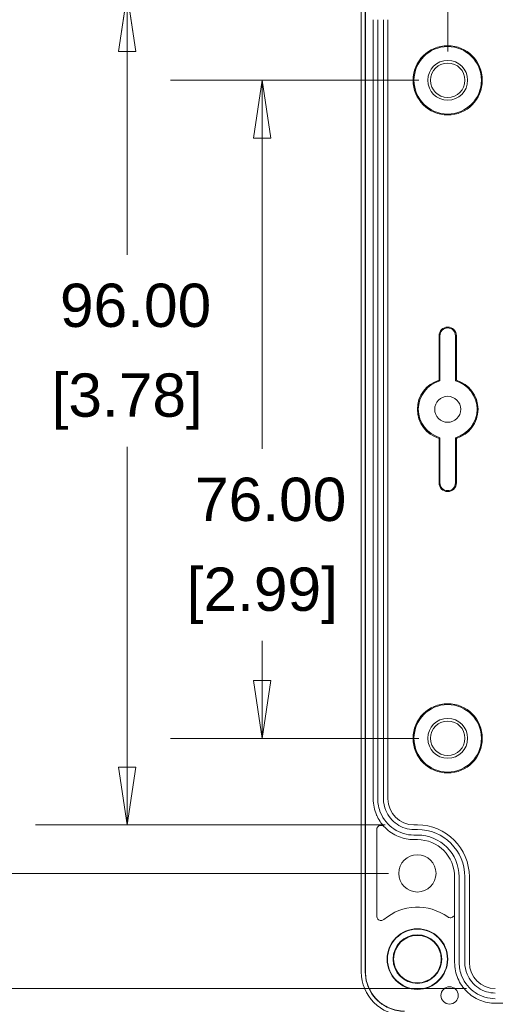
# Model space of a CAD drawing. Header units: millimetres. Extents: x 15 to 916, y 15 to 705.
# Tile 3 of 20: x 97 to 152, y 82 to 196. Entities that reach past the tile are written whole.
import ezdxf

# ---------------------------------------------------------------- set-up
doc = ezdxf.new("R2010")
doc.units = ezdxf.units.MM
doc.header["$LTSCALE"] = 3.333333
for name, color, linetype, lineweight in [('Dimension (ANSI)', 7, 'Continuous', 9), ('Symbol (ANSI)', 7, 'Continuous', 9), ('Visible (ANSI)', 7, 'Continuous', 9)]:
    doc.layers.add(name, color=color, linetype=linetype, lineweight=lineweight)
doc.styles.add('Note Text (ANSI)', font='arial.ttf')
doc.dimstyles.new('Default - mm (ANSI)', dxfattribs={"dimscale": 3.333333, "dimtxt": 1.5, "dimasz": 2, "dimexe": 3.175, "dimexo": 1, "dimgap": 0.8, "dimtad": 0, "dimtih": 1, "dimtoh": 1, "dimrnd": 1e-08, "dimzin": 4, "dimdsep": 46, "dimtxsty": 'Note Text (ANSI)', "dimblk": 'Filled-1', "dimcen": 0.09, "dimdle": 10, "dimclrd": 256, "dimclre": 256, "dimclrt": 256, "dimadec": 1, "dimazin": 0, "dimtfac": 2.032, "dimtofl": 0, "dimtmove": 0, "dimatfit": 3, "dimfxl": 1, "dimtolj": 1, "dimtzin": 0, "dimlwd": -1, "dimlwe": -1, "dimarcsym": 0})
doc.dimstyles.new('Default - mm (ANSI)$7', dxfattribs={"dimscale": 3.333333, "dimtxt": 1.5, "dimasz": 2.5, "dimexe": 3.175, "dimexo": 1, "dimgap": 0.8, "dimtad": 0, "dimtih": 1, "dimtoh": 1, "dimrnd": 1e-08, "dimzin": 4, "dimdsep": 46, "dimtxsty": 'Note Text (ANSI)', "dimblk": 'Filled-1', "dimcen": 0.09, "dimdle": 10, "dimclrd": 256, "dimclre": 256, "dimclrt": 256, "dimadec": 1, "dimazin": 0, "dimtfac": 2.032, "dimtofl": 0, "dimtmove": 0, "dimatfit": 3, "dimfxl": 1, "dimtolj": 1, "dimtzin": 0, "dimlwd": -1, "dimlwe": -1, "dimarcsym": 0})

# ---------------------------------------------------------------- blocks, each defined once
blk = doc.blocks.new('Filled-1')
at = {"color": 0}
for p, q in [((0, 0), (-1, 0.15)), ((-1, 0.15), (-1, -0.15)), ((-1, 0), (0, 0)), ((-1, -0.15), (0, 0))]:
    blk.add_line(p, q, dxfattribs=at)
at = {"color": 0, "flags": 128}
blk.add_lwpolyline([(-1, -0.15), (0, 0), (-1, 0.15), (-1, -0.15)], dxfattribs=at)
at = {"color": 0}
blk.add_solid([(-1, -0.15), (0, 0), (-1, 0.15), (-1, -0.15)], dxfattribs=at)
blk = doc.blocks.new('*D20')
at = {"layer": 'Defpoints', "color": 0, "transparency": 16777216}
for p in [(273.32, 269.68), (139.52, 195.61), (273.32, 195.61)]:
    blk.add_point(p, dxfattribs=at)
at = {"layer": 'Dimension (ANSI)', "transparency": 16777216}
for p, q in [((139.52, 198.95), (139.52, 280.27)), ((273.32, 198.95), (273.32, 280.27)), ((146.19, 269.68), (202.2, 269.68)), ((266.66, 269.68), (230.51, 269.68))]:
    blk.add_line(p, q, dxfattribs=at)
at = {"layer": 'Dimension (ANSI)', "transparency": 16777216, "xscale": 6.666666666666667, "yscale": 6.666666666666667, "zscale": 6.666666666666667, "rotation": 180}
blk.add_blockref('Filled-1', (139.52, 269.68), dxfattribs=at)
at = {"layer": 'Dimension (ANSI)', "transparency": 16777216, "xscale": 6.666666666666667, "yscale": 6.666666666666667, "zscale": 6.666666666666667}
blk.add_blockref('Filled-1', (273.32, 269.68), dxfattribs=at)
at = {"layer": 'Dimension (ANSI)', "transparency": 16777216, "char_height": 5, "attachment_point": 5, "style": 'Note Text (ANSI)'}
for s, insert in [('\\A1; 133.80', (216.36, 274.9)), ('\\A1;[5.27]', (216.36, 263.81))]:
    blk.add_mtext(s, dxfattribs=dict(at, insert=insert))
blk = doc.blocks.new('*D21')
at = {"layer": 'Defpoints', "color": 0, "transparency": 16777216}
for p in [(146.42, 188.61), (125, 112.61), (146.42, 112.61)]:
    blk.add_point(p, dxfattribs=at)
at = {"layer": 'Dimension (ANSI)', "transparency": 16777216}
for p, q in [((143.09, 188.61), (114.41, 188.61)), ((125, 181.95), (125, 146.05)), ((125, 119.28), (125, 123.87)), ((143.09, 112.61), (114.41, 112.61))]:
    blk.add_line(p, q, dxfattribs=at)
at = {"layer": 'Dimension (ANSI)', "transparency": 16777216, "xscale": 6.666666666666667, "yscale": 6.666666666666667, "zscale": 6.666666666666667}
for p, rotation in [((125, 188.61), 90), ((125, 112.61), 270)]:
    blk.add_blockref('Filled-1', p, dxfattribs=dict(at, rotation=rotation))
at = {"layer": 'Dimension (ANSI)', "transparency": 16777216, "char_height": 5, "attachment_point": 5, "style": 'Note Text (ANSI)'}
for s, insert in [('\\A1; 76.00', (125, 140.18)), ('\\A1;[2.99]', (125, 129.08))]:
    blk.add_mtext(s, dxfattribs=dict(at, insert=insert))
blk = doc.blocks.new('*D22')
at = {"layer": 'Defpoints', "color": 0, "transparency": 16777216}
for p in [(84.55, 204.21), (142.92, 204.21), (142.92, 97.01)]:
    blk.add_point(p, dxfattribs=at)
at = {"layer": 'Dimension (ANSI)', "transparency": 16777216}
for p, q in [((139.59, 204.21), (73.97, 204.21)), ((84.55, 197.55), (84.55, 135.08)), ((84.55, 103.68), (84.55, 112.9)), ((139.59, 97.01), (73.97, 97.01))]:
    blk.add_line(p, q, dxfattribs=at)
at = {"layer": 'Dimension (ANSI)', "transparency": 16777216, "xscale": 6.666666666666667, "yscale": 6.666666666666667, "zscale": 6.666666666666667}
for p, rotation in [((84.55, 204.21), 90), ((84.55, 97.01), 270)]:
    blk.add_blockref('Filled-1', p, dxfattribs=dict(at, rotation=rotation))
at = {"layer": 'Dimension (ANSI)', "transparency": 16777216, "char_height": 5, "attachment_point": 5, "style": 'Note Text (ANSI)'}
for s, insert in [('\\A1; 107.20', (84.55, 129.21)), ('\\A1;[4.22]', (84.55, 118.12))]:
    blk.add_mtext(s, dxfattribs=dict(at, insert=insert))
blk = doc.blocks.new('*D23')
at = {"layer": 'Defpoints', "color": 0, "transparency": 16777216}
for p in [(151.92, 217.51), (72.6, 83.71), (151.92, 83.71)]:
    blk.add_point(p, dxfattribs=at)
at = {"layer": 'Dimension (ANSI)', "transparency": 16777216}
for p, q in [((148.59, 217.51), (62.02, 217.51)), ((72.6, 210.85), (72.6, 186.65)), ((72.6, 90.38), (72.6, 164.46)), ((148.59, 83.71), (62.02, 83.71))]:
    blk.add_line(p, q, dxfattribs=at)
at = {"layer": 'Dimension (ANSI)', "transparency": 16777216, "xscale": 6.666666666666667, "yscale": 6.666666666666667, "zscale": 6.666666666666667}
for p, rotation in [((72.6, 217.51), 90), ((72.6, 83.71), 270)]:
    blk.add_blockref('Filled-1', p, dxfattribs=dict(at, rotation=rotation))
at = {"layer": 'Dimension (ANSI)', "transparency": 16777216, "char_height": 5, "attachment_point": 5, "style": 'Note Text (ANSI)'}
for s, insert in [('\\A1; 133.80', (72.6, 180.78)), ('\\A1;[5.27]', (72.6, 169.69))]:
    blk.add_mtext(s, dxfattribs=dict(at, insert=insert))
blk = doc.blocks.new('*D24')
at = {"layer": 'Defpoints', "color": 0, "transparency": 16777216}
for p in [(142.52, 198.61), (109.39, 102.61), (142.52, 102.61)]:
    blk.add_point(p, dxfattribs=at)
at = {"layer": 'Dimension (ANSI)', "transparency": 16777216}
for p, q in [((139.19, 198.61), (98.81, 198.61)), ((109.39, 191.95), (109.39, 168.46)), ((109.39, 109.28), (109.39, 146.28)), ((139.19, 102.61), (98.81, 102.61))]:
    blk.add_line(p, q, dxfattribs=at)
at = {"layer": 'Dimension (ANSI)', "transparency": 16777216, "xscale": 6.666666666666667, "yscale": 6.666666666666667, "zscale": 6.666666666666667}
for p, rotation in [((109.39, 198.61), 90), ((109.39, 102.61), 270)]:
    blk.add_blockref('Filled-1', p, dxfattribs=dict(at, rotation=rotation))
at = {"layer": 'Dimension (ANSI)', "transparency": 16777216, "char_height": 5, "attachment_point": 5, "style": 'Note Text (ANSI)'}
for s, insert in [('\\A1; 96.00', (109.39, 162.59)), ('\\A1;[3.78]', (109.39, 151.5))]:
    blk.add_mtext(s, dxfattribs=dict(at, insert=insert))
blk = doc.blocks.new('*D26')
at = {"layer": 'Defpoints', "color": 0, "transparency": 16777216}
for p in [(266.42, 243.86), (146.42, 188.61), (266.42, 188.61)]:
    blk.add_point(p, dxfattribs=at)
at = {"layer": 'Dimension (ANSI)', "transparency": 16777216}
for p, q in [((146.42, 191.95), (146.42, 254.44)), ((266.42, 191.95), (266.42, 254.44)), ((153.09, 243.86), (204.64, 243.86)), ((259.76, 243.86), (232.95, 243.86))]:
    blk.add_line(p, q, dxfattribs=at)
at = {"layer": 'Dimension (ANSI)', "transparency": 16777216, "xscale": 6.666666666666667, "yscale": 6.666666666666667, "zscale": 6.666666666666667, "rotation": 180}
blk.add_blockref('Filled-1', (146.42, 243.86), dxfattribs=at)
at = {"layer": 'Dimension (ANSI)', "transparency": 16777216, "xscale": 6.666666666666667, "yscale": 6.666666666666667, "zscale": 6.666666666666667}
blk.add_blockref('Filled-1', (266.42, 243.86), dxfattribs=at)
at = {"layer": 'Dimension (ANSI)', "transparency": 16777216, "char_height": 5, "attachment_point": 5, "style": 'Note Text (ANSI)'}
for s, insert in [('\\A1; 120.00', (218.79, 249.08)), ('\\A1;[4.72]', (218.79, 237.99))]:
    blk.add_mtext(s, dxfattribs=dict(at, insert=insert))

msp = doc.modelspace()

# ---------------------------------------------------------------- linework, layer by layer
at = {"layer": 'Visible (ANSI)'}
for p, q in [((136.4394, 85.6288), (136.4394, 215.5954)), ((136.9045, 215.6129), (136.9045, 85.6113)), ((136.9219, 215.6129), (136.9219, 85.6113)), ((137.8219, 105.6117), (137.8219, 195.6124)), ((138.3455, 105.6117), (138.3455, 195.6124)), ((138.9984, 105.6117), (138.9984, 195.6124)), ((139.5219, 105.6117), (139.5219, 195.6124)), ((145.4219, 153.9662), (145.4219, 159.1121)), ((145.5267, 153.8872), (145.5267, 159.1121)), ((147.3172, 159.1121), (147.3172, 153.8872)), ((147.4219, 159.1121), (147.4219, 153.9662)), ((145.4219, 142.1121), (145.4219, 147.258)), ((145.5267, 142.1121), (145.5267, 147.337)), ((147.3172, 147.337), (147.3172, 142.1121)), ((147.4219, 147.258), (147.4219, 142.1121)), ((142.9219, 102.6121), (142.5219, 102.6121)), ((138.2219, 92.0728), (138.2219, 102.0624)), ((142.9219, 102.0885), (142.5219, 102.0885)), ((142.9219, 101.4357), (142.5219, 101.4357)), ((142.9219, 100.9121), (142.5219, 100.9121)), ((147.2219, 92.3856), (147.2219, 96.6121)), ((147.7455, 86.712), (147.7455, 96.6121)), ((148.3984, 86.712), (148.3984, 96.6121)), ((148.9219, 86.712), (148.9219, 96.6121)), ((147.2219, 86.712), (147.2219, 92.3856)), ((260.9222, 82.0121), (151.9217, 82.0121))]:
    msp.add_line(p, q, dxfattribs=at)
for centre, radius in [((146.4219, 188.6121), 3.9997), ((146.4219, 188.6121), 3.895), ((146.4219, 188.6121), 2.3), ((146.4219, 188.6121), 1.9956), ((146.4219, 150.6121), 1.5), ((146.4219, 112.6121), 3.9997), ((146.4219, 112.6121), 3.895), ((146.4219, 112.6121), 2.3), ((146.4219, 112.6121), 1.9956), ((142.9219, 97.0121), 2.15), ((142.9219, 87.1121), 3.5), ((142.9219, 87.1121), 3.4581), ((142.9219, 87.1121), 2.8067), ((142.9219, 87.1121), 2.7439), ((146.6361, 82.9121), 1)]:
    msp.add_circle(centre, radius, dxfattribs=at)
for centre, radius, start, end in [((146.4219, 159.1121), 1, 0, 180), ((146.4219, 159.1121), 0.8953, 0, 180), ((146.4219, 150.6121), 3.5, 106.60155, 253.39845), ((146.4219, 150.6121), 3.3953, 105.288619, 254.711381), ((146.4219, 150.6121), 3.3953, 285.288619, 74.711381), ((146.4219, 150.6121), 3.5, 286.60155, 73.39845), ((146.4219, 142.1121), 1, 180, 0), ((146.4219, 142.1121), 0.8953, 180, 0), ((142.9219, 96.6121), 6, 0, 90), ((142.9219, 96.6121), 5.4764, 0, 90), ((142.9219, 96.6121), 4.8236, 0, 90), ((142.9219, 96.6121), 4.3, 0, 90), ((142.9219, 87.1121), 6, 54.223849, 130.252384)]:
    msp.add_arc(centre, radius, start, end, dxfattribs=at)
for centre, major_axis, ratio, start_param, end_param in [((142.5224, 105.6122), (-2.6838, -1.3418), 0.99980964, 5.81964431, 7.39028833), ((151.9217, 86.712), (0.0002, 2.9999), 0.99996191, 1.57087244, 3.14166876), ((141.4402, 85.6303), (-3.5366, -3.5366), 0.99969546, 5.49793944, 7.06843118)]:
    msp.add_ellipse(centre, major_axis=major_axis, ratio=ratio, start_param=start_param, end_param=end_param, dxfattribs=at)
for points, degree in [([(145.4219, 153.9662), (145.4749, 153.9267), (145.5267, 153.8872)], 2), ([(147.4219, 153.9662), (147.369, 153.9267), (147.3172, 153.8872)], 2), ([(145.4219, 147.258), (145.4749, 147.2975), (145.5267, 147.337)], 2), ([(147.4219, 147.258), (147.369, 147.2975), (147.3172, 147.337)], 2), ([(139.0873, 102.4036), (138.7276, 102.7887), (138.4349, 103.2318), (138.2219, 103.7145)], 3)]:
    msp.add_open_spline(points, degree=degree, dxfattribs=at)
for points, knots in [([(138.2219, 103.7145), (138.2137, 103.7332), (138.2055, 103.752), (138.0739, 104.0612), (137.9798, 104.3632), (137.8537, 104.9815), (137.8219, 105.2962), (137.8219, 105.6117)], [0.544678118, 0.544678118, 0.544678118, 0.544678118, 0.550834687, 0.550834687, 0.645488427, 0.645488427, 0.740141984, 0.740141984, 0.740141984, 0.740141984]), ([(142.5219, 101.4357), (141.7019, 101.4357), (140.0638, 101.933), (138.6164, 103.6978), (138.3456, 105.0651), (138.3455, 105.6117)], [2.03448963, 2.03448963, 2.03448963, 2.03448963, 2.62348114, 3.21247265, 3.60513365, 3.60513365, 3.60513365, 3.60513365]), ([(142.5219, 102.0885), (141.8301, 102.0885), (140.448, 102.5081), (139.2269, 103.997), (138.9984, 105.1505), (138.9984, 105.6117)], [2.03448963, 2.03448963, 2.03448963, 2.03448963, 2.62348114, 3.21247265, 3.60513365, 3.60513365, 3.60513365, 3.60513365]), ([(139.0873, 102.4036), (139.0428, 102.4512), (138.9894, 102.4897), (138.871, 102.5441), (138.807, 102.5594), (138.6769, 102.5646), (138.612, 102.5545), (138.4896, 102.51), (138.4334, 102.476), (138.3372, 102.3884), (138.2981, 102.3356), (138.2544, 102.2434), (138.2423, 102.2084), (138.226, 102.1363), (138.2219, 102.0994), (138.2219, 102.0624)], [0, 0, 0, 0, 0.019554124, 0.019554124, 0.03909675, 0.03909675, 0.058625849, 0.058625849, 0.078147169, 0.078147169, 0.097670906, 0.097670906, 0.108759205, 0.108759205, 0.119848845, 0.119848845, 0.119848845, 0.119848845]), ([(142.5219, 100.9121), (141.9098, 100.9121), (141.3036, 101.0317), (140.1711, 101.4964), (139.6557, 101.8372), (139.1749, 102.3118), (139.1306, 102.3573), (139.0873, 102.4036)], [0, 0, 0, 0, 0.183634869, 0.183634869, 0.367245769, 0.367245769, 0.386307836, 0.386307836, 0.386307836, 0.386307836]), ([(146.4297, 91.9799), (146.4825, 91.9419), (146.5423, 91.9145), (146.6689, 91.8842), (146.7346, 91.8815), (146.8632, 91.9015), (146.925, 91.924), (147.0364, 91.9914), (147.085, 92.0356), (147.1554, 92.1307), (147.1801, 92.1783), (147.2134, 92.2794), (147.2219, 92.3323), (147.2219, 92.3856)], [0, 0, 0, 0, 0.019536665, 0.019536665, 0.039069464, 0.039069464, 0.058599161, 0.058599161, 0.078128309, 0.078128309, 0.094099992, 0.094099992, 0.110072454, 0.110072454, 0.110072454, 0.110072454]), ([(138.2219, 92.0728), (138.2219, 92.0077), (138.2347, 91.9431), (138.2841, 91.8227), (138.3204, 91.7678), (138.4118, 91.6752), (138.4661, 91.6383), (138.5859, 91.5873), (138.6502, 91.5737), (138.7751, 91.5721), (138.8345, 91.5821), (138.9471, 91.6225), (138.9994, 91.6527), (139.045, 91.6913)], [0, 0, 0, 0, 0.019541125, 0.019541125, 0.039071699, 0.039071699, 0.058595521, 0.058595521, 0.078120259, 0.078120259, 0.096063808, 0.096063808, 0.114009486, 0.114009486, 0.114009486, 0.114009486]), ([(151.9217, 82.0121), (151.3097, 82.0121), (150.7036, 82.1316), (149.5713, 82.5963), (149.056, 82.937), (148.1848, 83.7967), (147.8374, 84.3076), (147.474, 85.161), (147.3799, 85.4631), (147.2537, 86.0816), (147.2219, 86.3964), (147.2219, 86.712)], [0, 0, 0, 0, 0.183589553, 0.183589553, 0.367180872, 0.367180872, 0.550776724, 0.550776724, 0.645456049, 0.645456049, 0.740135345, 0.740135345, 0.740135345, 0.740135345]), ([(151.9217, 82.5357), (151.1017, 82.5357), (149.4636, 83.0331), (148.0164, 84.798), (147.7456, 86.1653), (147.7455, 86.712)], [-0.00007611, -0.00007611, -0.00007611, -0.00007611, 0.58897251, 1.17802113, 1.57072021, 1.57072021, 1.57072021, 1.57072021]), ([(151.9217, 83.1885), (151.2299, 83.1885), (149.8479, 83.6082), (148.6269, 85.0972), (148.3984, 86.2508), (148.3984, 86.712)], [-0.00007611, -0.00007611, -0.00007611, -0.00007611, 0.58897251, 1.17802113, 1.57072021, 1.57072021, 1.57072021, 1.57072021]), ([(136.9045, 85.6113), (136.9045, 84.7244), (137.4424, 82.9527), (139.351, 81.3875), (140.8299, 81.0947), (141.4212, 81.0946)], [2.35634678, 2.35634678, 2.35634678, 2.35634678, 2.94528119, 3.53421559, 3.92683852, 3.92683852, 3.92683852, 3.92683852]), ([(136.9219, 85.6113), (136.9219, 85.0253), (137.0364, 84.4449), (137.4813, 83.3608), (137.8075, 82.8675), (138.6306, 82.0336), (139.1196, 81.7011), (139.9365, 81.3533), (140.2257, 81.2633), (140.8177, 81.1425), (141.1191, 81.1121), (141.4212, 81.1121)], [0, 0, 0, 0, 0.175807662, 0.175807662, 0.351559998, 0.351559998, 0.527295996, 0.527295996, 0.617926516, 0.617926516, 0.708563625, 0.708563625, 0.708563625, 0.708563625])]:
    msp.add_open_spline(points, degree=3, knots=knots, dxfattribs=at)

# ---------------------------------------------------------------- dimensions: what is measured, and where the dimension line sits
at = {"layer": 'Dimension (ANSI)'}
for base, p1, p2, angle, text, override, picture, middle in [((273.3219, 269.682), (139.5219, 195.6124), (273.3219, 195.6124), 180, ' <>\\X[5.27]', {"dimgap": 0.8, "dimtih": 0, "dimtoh": 0, "dimdec": 2, "dimpost": '\\X', "dimtol": 0, "dimlim": 0, "dimtp": 0, "dimtm": 0, "dimtdec": 2, "dimatfit": 1}, '*D20', (216.3567, 269.682)), ((266.4219, 243.8574), (146.4219, 188.6121), (266.4219, 188.6121), 180, ' <>\\X[4.72]', {"dimgap": 0.8, "dimtih": 0, "dimtoh": 0, "dimdec": 2, "dimpost": '\\X', "dimtol": 0, "dimlim": 0, "dimtp": 0, "dimtm": 0, "dimtdec": 2, "dimatfit": 1}, '*D26', (218.793, 243.8574)), ((72.6005, 83.7121), (151.9217, 217.5121), (151.9217, 83.7121), 90, ' <>\\X[5.27]', {"dimgap": 0.8, "dimdec": 2, "dimpost": '\\X', "dimtol": 0, "dimlim": 0, "dimtp": 0, "dimtm": 0, "dimtdec": 2, "dimatfit": 1}, '*D23', (72.6005, 175.5566)), ((84.5538, 204.2121), (142.9219, 97.0121), (142.9219, 204.2121), 90, ' <>\\X[4.22]', {"dimgap": 0.8, "dimdec": 2, "dimpost": '\\X', "dimtol": 0, "dimlim": 0, "dimtp": 0, "dimtm": 0, "dimtdec": 2, "dimatfit": 1}, '*D22', (84.5538, 123.9922)), ((109.3886, 102.6121), (142.5219, 198.6121), (142.5219, 102.6121), 90, ' <>\\X[3.78]', {"dimgap": 0.8, "dimdec": 2, "dimpost": '\\X', "dimtol": 0, "dimlim": 0, "dimtp": 0, "dimtm": 0, "dimtdec": 2, "dimatfit": 1}, '*D24', (109.3886, 157.3693)), ((124.9961, 112.6121), (146.4219, 188.6121), (146.4219, 112.6121), 90, ' <>\\X[2.99]', {"dimgap": 0.8, "dimdec": 2, "dimpost": '\\X', "dimtol": 0, "dimlim": 0, "dimtp": 0, "dimtm": 0, "dimtdec": 2, "dimatfit": 1}, '*D21', (124.9961, 134.9555))]:
    dim = msp.add_linear_dim(base=base, p1=p1, p2=p2, angle=angle, text=text, dimstyle='Default - mm (ANSI)', override=override, dxfattribs=at)
    dim.commit()
    dim.dimension.update_dxf_attribs({"geometry": picture, "text_midpoint": middle, "dimtype": 160})

# ---------------------------------------------------------------- leaders
at = {"layer": 'Symbol (ANSI)', "annotation_type": 0, "has_hookline": 1, "hookline_direction": 1, "text_width": 49.7067}
msp.add_leader([(207.3608, 89.4422), (200.9923, 61.2346), (192.659, 61.2346)], dimstyle='Default - mm (ANSI)$7', override={"dimtad": 0}, dxfattribs=at)

doc.saveas('drawing.dxf')
